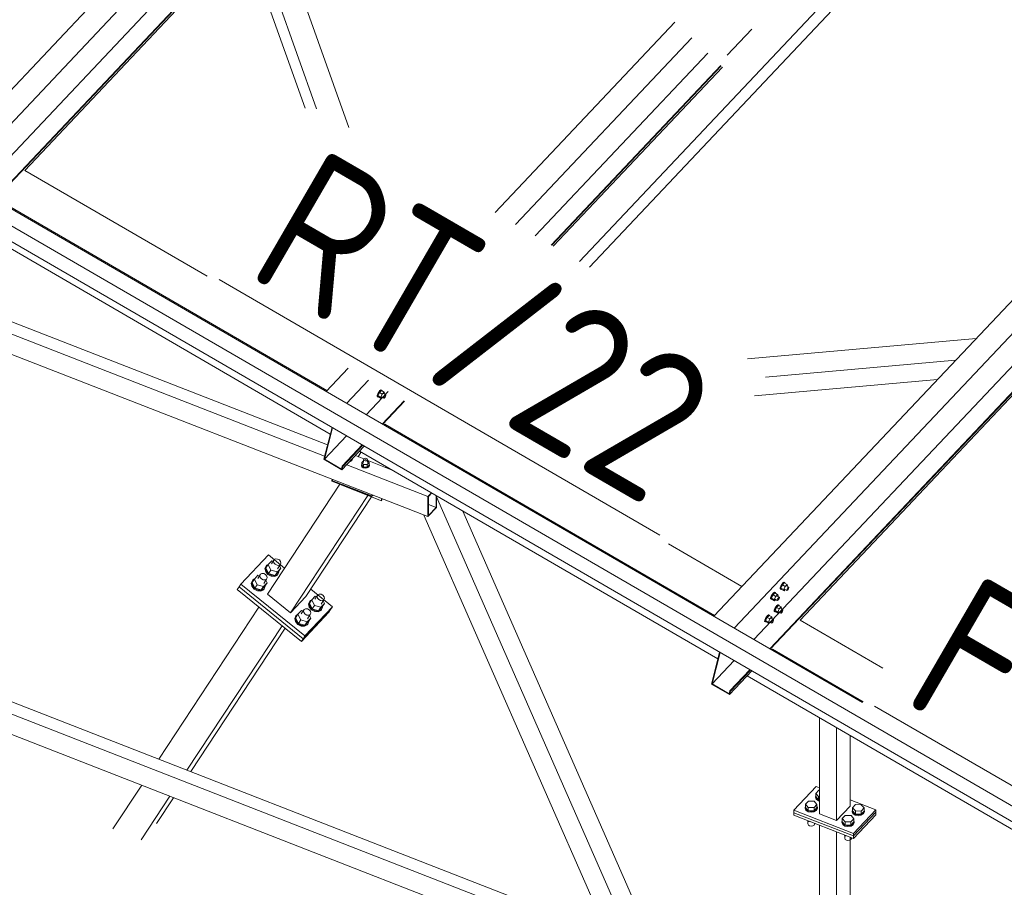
# Model space of a CAD drawing. Header units: millimetres. Extents: x -681 to 506, y -45 to 794.
# Tile 45 of 256: x -448 to -415, y 286 to 315. Entities that reach past the tile are written whole.
import ezdxf

# ---------------------------------------------------------------- set-up
doc = ezdxf.new("R2010")
doc.units = ezdxf.units.MM
doc.header["$LTSCALE"] = 0.6
doc.linetypes.add('XKITLINE00', pattern=[0])
doc.linetypes.add('XKITLINE02', pattern=[4, 2, -2])
for name, color, linetype, lineweight in [('Bolt', 7, 'Continuous', 0), ('Part', 2, 'Continuous', 0), ('PartMark', 3, 'Continuous', 0)]:
    doc.layers.add(name, color=color, linetype=linetype, lineweight=lineweight)
doc.styles.add('ISOCPEUR', font='ISOCPEUR.TTF')

msp = doc.modelspace()

# ---------------------------------------------------------------- linework, layer by layer
at = {"layer": 'Bolt', "color": 3, "linetype": 'XKITLINE00', "lineweight": 0}
for p, q in [((-435.62, 302.334), (-435.641, 302.279)), ((-435.586, 302.394), (-435.62, 302.334)), ((-435.562, 302.377), (-435.612, 302.272)), ((-435.597, 302.321), (-435.563, 302.381)), ((-435.548, 302.443), (-435.586, 302.394)), ((-435.563, 302.381), (-435.525, 302.429)), ((-435.498, 302.444), (-435.562, 302.377)), ((-435.469, 302.323), (-435.562, 302.377)), ((-435.517, 302.467), (-435.548, 302.443)), ((-435.525, 302.429), (-435.494, 302.454)), ((-435.5, 302.461), (-435.517, 302.467)), ((-435.5, 302.461), (-435.477, 302.447)), ((-435.498, 302.444), (-435.405, 302.39)), ((-435.494, 302.454), (-435.477, 302.447)), ((-435.477, 302.447), (-435.478, 302.432)), ((-435.405, 302.39), (-435.469, 302.323)), ((-435.42, 302.339), (-435.346, 302.296)), ((-435.393, 302.352), (-435.405, 302.39)), ((-435.403, 302.329), (-435.393, 302.352)), ((-435.644, 302.243), (-435.641, 302.279)), ((-435.644, 302.243), (-435.621, 302.23)), ((-435.621, 302.23), (-435.618, 302.265)), ((-435.604, 302.224), (-435.621, 302.23)), ((-435.618, 302.265), (-435.597, 302.321)), ((-435.519, 302.218), (-435.612, 302.272)), ((-435.612, 302.272), (-435.599, 302.233)), ((-435.595, 302.231), (-435.604, 302.224)), ((-435.599, 302.233), (-435.506, 302.18)), ((-435.519, 302.218), (-435.469, 302.323)), ((-435.519, 302.218), (-435.506, 302.18)), ((-435.506, 302.18), (-435.47, 302.218)), ((-435.492, 302.23), (-435.417, 302.187)), ((-435.417, 302.187), (-435.416, 302.205)), ((-435.409, 302.184), (-435.417, 302.187)), ((-435.416, 302.205), (-435.406, 302.233)), ((-435.393, 302.196), (-435.409, 302.184)), ((-435.406, 302.233), (-435.389, 302.263)), ((-435.375, 302.221), (-435.393, 302.196)), ((-435.389, 302.263), (-435.37, 302.287)), ((-435.358, 302.251), (-435.375, 302.221)), ((-435.37, 302.287), (-435.354, 302.299)), ((-435.347, 302.278), (-435.358, 302.251)), ((-435.354, 302.299), (-435.346, 302.296)), ((-435.346, 302.296), (-435.347, 302.278)), ((-436.555, 300.062), (-436.541, 300.064)), ((-436.541, 300.064), (-436.491, 300.095)), ((-436.491, 300.116), (-436.523, 300.097)), ((-436.479, 300.143), (-436.491, 300.116)), ((-436.491, 300.095), (-436.472, 300.138)), ((-436.472, 300.138), (-436.472, 300.151)), ((-436.102, 300.084), (-436.157, 300.025)), ((-436.157, 300.025), (-436.098, 299.957)), ((-436.157, 299.94), (-436.157, 300.025)), ((-436.102, 300.127), (-436.092, 300.148)), ((-436.094, 300.105), (-436.102, 300.127)), ((-436.102, 300.025), (-436.102, 300.127)), ((-436.07, 300.089), (-436.094, 300.105)), ((-436.092, 300.148), (-436.067, 300.163)), ((-436.037, 300.083), (-436.07, 300.089)), ((-436.067, 300.163), (-436.034, 300.169)), ((-436.003, 300.088), (-436.037, 300.083)), ((-436.034, 300.169), (-436, 300.162)), ((-435.978, 300.104), (-436.003, 300.088)), ((-436, 300.162), (-435.977, 300.146)), ((-435.968, 300.125), (-435.978, 300.104)), ((-435.977, 300.146), (-435.968, 300.125)), ((-435.913, 300.022), (-435.976, 299.955)), ((-435.968, 300.023), (-435.968, 300.125)), ((-435.968, 300.087), (-435.913, 300.022)), ((-435.913, 300.022), (-435.913, 299.937)), ((-436.168, 299.94), (-436.157, 299.966)), ((-436.152, 299.897), (-436.168, 299.94)), ((-436.168, 299.919), (-436.168, 299.94)), ((-436.168, 299.919), (-436.152, 299.876)), ((-436.157, 299.94), (-436.098, 299.872)), ((-436.104, 299.865), (-436.152, 299.897)), ((-436.152, 299.876), (-436.104, 299.844)), ((-436.038, 299.853), (-436.104, 299.865)), ((-436.104, 299.844), (-436.038, 299.832)), ((-435.976, 299.955), (-436.098, 299.957)), ((-436.098, 299.957), (-436.098, 299.872)), ((-436.098, 299.872), (-435.976, 299.87)), ((-435.971, 299.863), (-436.038, 299.853)), ((-436.038, 299.832), (-435.971, 299.842)), ((-435.976, 299.955), (-435.976, 299.87)), ((-435.976, 299.87), (-435.913, 299.937)), ((-435.921, 299.894), (-435.971, 299.863)), ((-435.971, 299.842), (-435.921, 299.873)), ((-435.902, 299.937), (-435.921, 299.894)), ((-435.921, 299.873), (-435.902, 299.915)), ((-435.913, 299.967), (-435.902, 299.937)), ((-435.902, 299.915), (-435.902, 299.937)), ((-439.179, 296.728), (-439.299, 296.601)), ((-439.187, 296.623), (-439.095, 296.764)), ((-439.128, 296.713), (-439.179, 296.728)), ((-439.115, 296.716), (-439.095, 296.764)), ((-439.103, 296.659), (-439.115, 296.716)), ((-439.095, 296.764), (-439.046, 296.789)), ((-439.046, 296.789), (-438.983, 296.785)), ((-438.983, 296.785), (-438.922, 296.753)), ((-438.922, 296.753), (-438.88, 296.702)), ((-439.366, 296.551), (-439.404, 296.464)), ((-439.404, 296.464), (-439.381, 296.358)), ((-439.388, 296.488), (-439.35, 296.576)), ((-439.365, 296.383), (-439.388, 296.488)), ((-439.376, 296.485), (-439.299, 296.601)), ((-439.281, 296.296), (-439.376, 296.485)), ((-439.366, 296.551), (-439.35, 296.576)), ((-439.35, 296.576), (-439.296, 296.605)), ((-439.299, 296.601), (-439.204, 296.412)), ((-439.204, 296.412), (-439.281, 296.296)), ((-439.204, 296.412), (-438.989, 296.35)), ((-439.061, 296.607), (-439.103, 296.659)), ((-439, 296.575), (-439.061, 296.607)), ((-438.937, 296.571), (-439, 296.575)), ((-438.989, 296.35), (-438.87, 296.477)), ((-438.981, 296.456), (-438.888, 296.597)), ((-438.87, 296.477), (-438.946, 296.361)), ((-438.888, 296.597), (-438.937, 296.571)), ((-438.912, 296.561), (-438.87, 296.477)), ((-438.868, 296.644), (-438.888, 296.597)), ((-438.88, 296.702), (-438.868, 296.644)), ((-439.827, 296.063), (-439.865, 295.975)), ((-439.849, 296), (-439.811, 296.088)), ((-439.837, 295.996), (-439.76, 296.113)), ((-439.827, 296.063), (-439.811, 296.088)), ((-439.811, 296.088), (-439.757, 296.116)), ((-439.64, 296.24), (-439.76, 296.113)), ((-439.76, 296.113), (-439.665, 295.924)), ((-439.649, 296.134), (-439.556, 296.275)), ((-439.589, 296.225), (-439.64, 296.24)), ((-439.577, 296.228), (-439.556, 296.275)), ((-439.564, 296.17), (-439.577, 296.228)), ((-439.522, 296.118), (-439.564, 296.17)), ((-439.556, 296.275), (-439.507, 296.301)), ((-439.461, 296.086), (-439.522, 296.118)), ((-439.507, 296.301), (-439.444, 296.297)), ((-439.398, 296.083), (-439.461, 296.086)), ((-439.444, 296.297), (-439.383, 296.265)), ((-439.442, 295.967), (-439.349, 296.108)), ((-439.349, 296.108), (-439.398, 296.083)), ((-439.383, 296.265), (-439.341, 296.213)), ((-439.381, 296.358), (-439.304, 296.264)), ((-439.373, 296.073), (-439.331, 295.989)), ((-439.288, 296.288), (-439.365, 296.383)), ((-439.329, 296.156), (-439.349, 296.108)), ((-439.341, 296.213), (-439.329, 296.156)), ((-439.304, 296.264), (-439.192, 296.205)), ((-439.176, 296.23), (-439.288, 296.288)), ((-439.281, 296.296), (-439.066, 296.234)), ((-439.192, 296.205), (-439.077, 296.198)), ((-439.061, 296.223), (-439.176, 296.23)), ((-439.077, 296.198), (-438.988, 296.245)), ((-439.066, 296.234), (-438.946, 296.361)), ((-439.066, 296.234), (-438.989, 296.35)), ((-438.972, 296.269), (-439.061, 296.223)), ((-438.988, 296.245), (-438.972, 296.269)), ((-438.934, 296.357), (-438.972, 296.269)), ((-438.937, 296.374), (-438.934, 296.357)), ((-439.865, 295.975), (-439.843, 295.87)), ((-439.826, 295.895), (-439.849, 296)), ((-439.843, 295.87), (-439.765, 295.775)), ((-439.742, 295.807), (-439.837, 295.996)), ((-439.749, 295.8), (-439.826, 295.895)), ((-439.765, 295.775), (-439.653, 295.717)), ((-439.637, 295.741), (-439.749, 295.8)), ((-439.665, 295.924), (-439.742, 295.807)), ((-439.742, 295.807), (-439.527, 295.745)), ((-439.665, 295.924), (-439.451, 295.862)), ((-439.522, 295.734), (-439.637, 295.741)), ((-439.538, 295.71), (-439.449, 295.756)), ((-439.527, 295.745), (-439.407, 295.872)), ((-439.527, 295.745), (-439.451, 295.862)), ((-439.433, 295.781), (-439.522, 295.734)), ((-439.451, 295.862), (-439.331, 295.989)), ((-439.449, 295.756), (-439.433, 295.781)), ((-439.395, 295.869), (-439.433, 295.781)), ((-439.331, 295.989), (-439.407, 295.872)), ((-439.399, 295.886), (-439.395, 295.869)), ((-422.121, 295.783), (-422.119, 295.819)), ((-422.121, 295.783), (-422.098, 295.77)), ((-422.097, 295.874), (-422.119, 295.819)), ((-422.098, 295.77), (-422.095, 295.805)), ((-422.081, 295.764), (-422.098, 295.77)), ((-422.063, 295.934), (-422.097, 295.874)), ((-422.095, 295.805), (-422.074, 295.861)), ((-422.039, 295.917), (-422.089, 295.812)), ((-421.997, 295.758), (-422.089, 295.812)), ((-422.089, 295.812), (-422.077, 295.773)), ((-422.072, 295.771), (-422.081, 295.764)), ((-422.077, 295.773), (-421.984, 295.72)), ((-422.074, 295.861), (-422.04, 295.921)), ((-422.026, 295.983), (-422.063, 295.934)), ((-422.04, 295.921), (-422.003, 295.969)), ((-421.976, 295.984), (-422.039, 295.917)), ((-421.946, 295.863), (-422.039, 295.917)), ((-421.994, 296.007), (-422.026, 295.983)), ((-422.003, 295.969), (-421.971, 295.994)), ((-421.997, 295.758), (-421.946, 295.863)), ((-421.997, 295.758), (-421.984, 295.72)), ((-421.978, 296.001), (-421.994, 296.007)), ((-421.984, 295.72), (-421.948, 295.758)), ((-421.978, 296.001), (-421.954, 295.988)), ((-421.976, 295.984), (-421.883, 295.93)), ((-421.971, 295.994), (-421.954, 295.988)), ((-421.969, 295.77), (-421.895, 295.727)), ((-421.954, 295.988), (-421.956, 295.972)), ((-421.883, 295.93), (-421.946, 295.863)), ((-421.897, 295.879), (-421.823, 295.836)), ((-421.895, 295.727), (-421.894, 295.745)), ((-421.887, 295.724), (-421.895, 295.727)), ((-421.894, 295.745), (-421.883, 295.773)), ((-421.871, 295.736), (-421.887, 295.724)), ((-421.87, 295.892), (-421.883, 295.93)), ((-421.883, 295.773), (-421.866, 295.803)), ((-421.881, 295.87), (-421.87, 295.892)), ((-421.852, 295.761), (-421.871, 295.736)), ((-421.866, 295.803), (-421.847, 295.827)), ((-421.835, 295.791), (-421.852, 295.761)), ((-421.847, 295.827), (-421.831, 295.839)), ((-421.824, 295.818), (-421.835, 295.791)), ((-421.831, 295.839), (-421.823, 295.836)), ((-421.823, 295.836), (-421.824, 295.818)), ((-439.653, 295.717), (-439.538, 295.71)), ((-437.914, 295.3), (-437.837, 295.416)), ((-437.888, 295.391), (-437.834, 295.42)), ((-437.717, 295.543), (-437.837, 295.416)), ((-437.837, 295.416), (-437.742, 295.227)), ((-437.726, 295.438), (-437.633, 295.579)), ((-437.666, 295.528), (-437.717, 295.543)), ((-437.654, 295.531), (-437.633, 295.579)), ((-437.641, 295.474), (-437.654, 295.531)), ((-437.599, 295.422), (-437.641, 295.474)), ((-437.633, 295.579), (-437.584, 295.604)), ((-437.538, 295.39), (-437.599, 295.422)), ((-437.584, 295.604), (-437.521, 295.601)), ((-437.521, 295.601), (-437.46, 295.569)), ((-437.519, 295.271), (-437.426, 295.412)), ((-437.426, 295.412), (-437.475, 295.386)), ((-437.46, 295.569), (-437.418, 295.517)), ((-437.406, 295.46), (-437.426, 295.412)), ((-437.418, 295.517), (-437.406, 295.46)), ((-422.438, 295.448), (-422.436, 295.483)), ((-422.438, 295.448), (-422.415, 295.434)), ((-422.415, 295.538), (-422.436, 295.483)), ((-422.381, 295.598), (-422.415, 295.538)), ((-422.415, 295.434), (-422.412, 295.47)), ((-422.398, 295.428), (-422.415, 295.434)), ((-422.412, 295.47), (-422.391, 295.525)), ((-422.356, 295.581), (-422.406, 295.476)), ((-422.314, 295.422), (-422.406, 295.476)), ((-422.406, 295.476), (-422.394, 295.438)), ((-422.389, 295.435), (-422.398, 295.428)), ((-422.394, 295.438), (-422.301, 295.384)), ((-422.391, 295.525), (-422.357, 295.585)), ((-422.343, 295.647), (-422.381, 295.598)), ((-422.357, 295.585), (-422.32, 295.634)), ((-422.293, 295.648), (-422.356, 295.581)), ((-422.263, 295.527), (-422.356, 295.581)), ((-422.311, 295.672), (-422.343, 295.647)), ((-422.32, 295.634), (-422.288, 295.658)), ((-422.314, 295.422), (-422.263, 295.527)), ((-422.314, 295.422), (-422.301, 295.384)), ((-422.295, 295.665), (-422.311, 295.672)), ((-422.301, 295.384), (-422.265, 295.422)), ((-422.295, 295.665), (-422.271, 295.652)), ((-422.293, 295.648), (-422.2, 295.594)), ((-422.288, 295.658), (-422.271, 295.652)), ((-422.286, 295.435), (-422.212, 295.391)), ((-422.271, 295.652), (-422.273, 295.636)), ((-422.2, 295.594), (-422.263, 295.527)), ((-422.214, 295.543), (-422.14, 295.5)), ((-422.212, 295.391), (-422.211, 295.409)), ((-422.211, 295.409), (-422.2, 295.437)), ((-422.188, 295.401), (-422.204, 295.388)), ((-422.187, 295.556), (-422.2, 295.594)), ((-422.2, 295.437), (-422.183, 295.467)), ((-422.198, 295.534), (-422.187, 295.556)), ((-422.169, 295.425), (-422.188, 295.401)), ((-422.183, 295.467), (-422.164, 295.491)), ((-422.152, 295.455), (-422.169, 295.425)), ((-422.164, 295.491), (-422.148, 295.503)), ((-422.141, 295.482), (-422.152, 295.455)), ((-422.148, 295.503), (-422.14, 295.5)), ((-422.14, 295.5), (-422.141, 295.482)), ((-438.187, 294.95), (-438.094, 295.091)), ((-438.115, 295.043), (-438.094, 295.091)), ((-438.094, 295.091), (-438.045, 295.116)), ((-438.045, 295.116), (-437.982, 295.112)), ((-437.982, 295.112), (-437.922, 295.08)), ((-437.904, 295.367), (-437.942, 295.279)), ((-437.942, 295.279), (-437.92, 295.174)), ((-437.926, 295.303), (-437.888, 295.391)), ((-437.903, 295.198), (-437.926, 295.303)), ((-437.922, 295.08), (-437.879, 295.029)), ((-437.92, 295.174), (-437.842, 295.079)), ((-437.819, 295.111), (-437.914, 295.3)), ((-437.904, 295.367), (-437.888, 295.391)), ((-437.826, 295.104), (-437.903, 295.198)), ((-437.842, 295.079), (-437.73, 295.02)), ((-437.714, 295.045), (-437.826, 295.104)), ((-437.742, 295.227), (-437.819, 295.111)), ((-437.819, 295.111), (-437.604, 295.049)), ((-437.742, 295.227), (-437.527, 295.165)), ((-437.604, 295.049), (-437.484, 295.176)), ((-437.604, 295.049), (-437.527, 295.165)), ((-437.51, 295.085), (-437.599, 295.038)), ((-437.475, 295.386), (-437.538, 295.39)), ((-437.527, 295.165), (-437.408, 295.292)), ((-437.526, 295.06), (-437.51, 295.085)), ((-437.472, 295.172), (-437.51, 295.085)), ((-437.408, 295.292), (-437.484, 295.176)), ((-437.475, 295.189), (-437.472, 295.172)), ((-437.45, 295.376), (-437.408, 295.292)), ((-422.319, 295.028), (-422.316, 295.063)), ((-422.295, 295.119), (-422.316, 295.063)), ((-422.261, 295.179), (-422.295, 295.119)), ((-422.293, 295.05), (-422.272, 295.105)), ((-422.237, 295.162), (-422.287, 295.056)), ((-422.272, 295.105), (-422.238, 295.165)), ((-422.223, 295.227), (-422.261, 295.179)), ((-422.238, 295.165), (-422.2, 295.214)), ((-422.173, 295.228), (-422.237, 295.162)), ((-422.144, 295.108), (-422.237, 295.162)), ((-422.192, 295.252), (-422.223, 295.227)), ((-422.204, 295.388), (-422.212, 295.391)), ((-422.2, 295.214), (-422.169, 295.238)), ((-422.194, 295.002), (-422.144, 295.108)), ((-422.175, 295.246), (-422.192, 295.252)), ((-422.175, 295.246), (-422.152, 295.232)), ((-422.173, 295.228), (-422.08, 295.175)), ((-422.169, 295.238), (-422.152, 295.232)), ((-422.152, 295.232), (-422.153, 295.217)), ((-422.08, 295.175), (-422.144, 295.108)), ((-422.095, 295.124), (-422.021, 295.081)), ((-422.068, 295.136), (-422.08, 295.175)), ((-422.078, 295.114), (-422.068, 295.136)), ((-422.063, 295.047), (-422.045, 295.071)), ((-422.045, 295.071), (-422.029, 295.084)), ((-422.029, 295.084), (-422.021, 295.081)), ((-422.021, 295.081), (-422.022, 295.063)), ((-438.365, 294.878), (-438.404, 294.79)), ((-438.404, 294.79), (-438.381, 294.685)), ((-438.387, 294.815), (-438.349, 294.903)), ((-438.365, 294.71), (-438.387, 294.815)), ((-438.375, 294.811), (-438.298, 294.928)), ((-438.28, 294.622), (-438.375, 294.811)), ((-438.365, 294.878), (-438.349, 294.903)), ((-438.349, 294.903), (-438.295, 294.931)), ((-438.178, 295.055), (-438.298, 294.928)), ((-438.298, 294.928), (-438.203, 294.739)), ((-438.203, 294.739), (-438.28, 294.622)), ((-438.203, 294.739), (-437.989, 294.677)), ((-438.127, 295.04), (-438.178, 295.055)), ((-438.102, 294.985), (-438.115, 295.043)), ((-438.06, 294.934), (-438.102, 294.985)), ((-437.999, 294.902), (-438.06, 294.934)), ((-437.936, 294.898), (-437.999, 294.902)), ((-437.989, 294.677), (-437.869, 294.804)), ((-437.98, 294.782), (-437.887, 294.923)), ((-437.869, 294.804), (-437.945, 294.687)), ((-437.887, 294.923), (-437.936, 294.898)), ((-437.911, 294.888), (-437.869, 294.804)), ((-437.867, 294.971), (-437.887, 294.923)), ((-437.879, 295.029), (-437.867, 294.971)), ((-437.73, 295.02), (-437.615, 295.013)), ((-437.599, 295.038), (-437.714, 295.045)), ((-437.615, 295.013), (-437.526, 295.06)), ((-422.612, 294.783), (-422.633, 294.728)), ((-422.578, 294.843), (-422.612, 294.783)), ((-422.61, 294.714), (-422.589, 294.769)), ((-422.554, 294.826), (-422.604, 294.72)), ((-422.589, 294.769), (-422.555, 294.829)), ((-422.54, 294.892), (-422.578, 294.843)), ((-422.555, 294.829), (-422.517, 294.878)), ((-422.49, 294.893), (-422.554, 294.826)), ((-422.461, 294.772), (-422.554, 294.826)), ((-422.509, 294.916), (-422.54, 294.892)), ((-422.517, 294.878), (-422.486, 294.903)), ((-422.511, 294.666), (-422.461, 294.772)), ((-422.492, 294.91), (-422.509, 294.916)), ((-422.492, 294.91), (-422.469, 294.896)), ((-422.49, 294.893), (-422.397, 294.839)), ((-422.486, 294.903), (-422.469, 294.896)), ((-422.469, 294.896), (-422.47, 294.881)), ((-422.397, 294.839), (-422.461, 294.772)), ((-422.412, 294.788), (-422.338, 294.745)), ((-422.385, 294.8), (-422.397, 294.839)), ((-422.395, 294.778), (-422.385, 294.8)), ((-422.381, 294.711), (-422.362, 294.736)), ((-422.362, 294.736), (-422.346, 294.748)), ((-422.346, 294.748), (-422.338, 294.745)), ((-422.338, 294.745), (-422.339, 294.727)), ((-422.319, 295.028), (-422.295, 295.014)), ((-422.295, 295.014), (-422.293, 295.05)), ((-422.279, 295.008), (-422.295, 295.014)), ((-422.194, 295.002), (-422.287, 295.056)), ((-422.287, 295.056), (-422.274, 295.018)), ((-422.27, 295.015), (-422.279, 295.008)), ((-422.274, 295.018), (-422.181, 294.964)), ((-422.194, 295.002), (-422.181, 294.964)), ((-422.181, 294.964), (-422.145, 295.002)), ((-422.167, 295.015), (-422.092, 294.972)), ((-422.092, 294.972), (-422.091, 294.99)), ((-422.084, 294.969), (-422.092, 294.972)), ((-422.091, 294.99), (-422.08, 295.017)), ((-422.068, 294.981), (-422.084, 294.969)), ((-422.08, 295.017), (-422.063, 295.047)), ((-422.049, 295.005), (-422.068, 294.981)), ((-422.032, 295.035), (-422.049, 295.005)), ((-422.022, 295.063), (-422.032, 295.035)), ((-438.381, 294.685), (-438.303, 294.591)), ((-438.287, 294.615), (-438.365, 294.71)), ((-438.303, 294.591), (-438.191, 294.532)), ((-438.175, 294.556), (-438.287, 294.615)), ((-438.28, 294.622), (-438.065, 294.56)), ((-438.191, 294.532), (-438.076, 294.525)), ((-438.06, 294.549), (-438.175, 294.556)), ((-438.076, 294.525), (-437.987, 294.572)), ((-438.065, 294.56), (-437.945, 294.687)), ((-438.065, 294.56), (-437.989, 294.677)), ((-437.971, 294.596), (-438.06, 294.549)), ((-437.987, 294.572), (-437.971, 294.596)), ((-437.933, 294.684), (-437.971, 294.596)), ((-437.937, 294.701), (-437.933, 294.684)), ((-422.636, 294.692), (-422.633, 294.728)), ((-422.636, 294.692), (-422.612, 294.679)), ((-422.612, 294.679), (-422.61, 294.714)), ((-422.596, 294.672), (-422.612, 294.679)), ((-422.511, 294.666), (-422.604, 294.72)), ((-422.604, 294.72), (-422.591, 294.682)), ((-422.587, 294.679), (-422.596, 294.672)), ((-422.591, 294.682), (-422.498, 294.628)), ((-422.511, 294.666), (-422.498, 294.628)), ((-422.498, 294.628), (-422.462, 294.667)), ((-422.484, 294.679), (-422.409, 294.636)), ((-422.409, 294.636), (-422.408, 294.654)), ((-422.401, 294.633), (-422.409, 294.636)), ((-422.408, 294.654), (-422.398, 294.681)), ((-422.385, 294.645), (-422.401, 294.633)), ((-422.398, 294.681), (-422.381, 294.711)), ((-422.366, 294.669), (-422.385, 294.645)), ((-422.349, 294.699), (-422.366, 294.669)), ((-422.339, 294.727), (-422.349, 294.699)), ((-420.932, 288.808), (-420.919, 288.837)), ((-420.907, 288.742), (-420.932, 288.808)), ((-420.932, 288.783), (-420.932, 288.808)), ((-420.919, 288.915), (-420.819, 289.02)), ((-420.919, 288.808), (-420.919, 288.915)), ((-420.826, 288.806), (-420.919, 288.915)), ((-420.826, 288.7), (-420.919, 288.808)), ((-420.826, 288.7), (-420.826, 288.806)), ((-420.797, 288.806), (-420.826, 288.806)), ((-420.819, 289.02), (-420.797, 289.02)), ((-421.278, 288.442), (-421.265, 288.471)), ((-421.265, 288.548), (-421.165, 288.654)), ((-421.265, 288.442), (-421.265, 288.548)), ((-421.172, 288.44), (-421.265, 288.548)), ((-421.165, 288.654), (-420.972, 288.651)), ((-420.88, 288.543), (-420.98, 288.437)), ((-420.972, 288.651), (-420.88, 288.543)), ((-420.932, 288.783), (-420.907, 288.717)), ((-420.833, 288.693), (-420.907, 288.742)), ((-420.907, 288.717), (-420.833, 288.667)), ((-420.88, 288.437), (-420.88, 288.543)), ((-420.88, 288.471), (-420.867, 288.436)), ((-420.797, 288.686), (-420.833, 288.693)), ((-420.833, 288.667), (-420.797, 288.66)), ((-420.797, 288.699), (-420.826, 288.7)), ((-419.684, 288.433), (-419.584, 288.539)), ((-419.584, 288.539), (-419.392, 288.536)), ((-419.392, 288.536), (-419.299, 288.428)), ((-421.252, 288.376), (-421.278, 288.442)), ((-421.278, 288.417), (-421.278, 288.442)), ((-421.278, 288.417), (-421.252, 288.35)), ((-421.265, 288.442), (-421.172, 288.334)), ((-421.179, 288.326), (-421.252, 288.376)), ((-421.252, 288.35), (-421.179, 288.301)), ((-421.077, 288.307), (-421.179, 288.326)), ((-421.179, 288.301), (-421.077, 288.282)), ((-421.172, 288.334), (-421.172, 288.44)), ((-420.98, 288.437), (-421.172, 288.44)), ((-421.172, 288.334), (-420.98, 288.331)), ((-420.973, 288.323), (-421.077, 288.307)), ((-421.077, 288.282), (-420.973, 288.298)), ((-420.98, 288.331), (-420.88, 288.437)), ((-420.98, 288.331), (-420.98, 288.437)), ((-420.896, 288.371), (-420.973, 288.323)), ((-420.973, 288.298), (-420.896, 288.345)), ((-420.867, 288.436), (-420.896, 288.371)), ((-420.896, 288.345), (-420.867, 288.411)), ((-420.867, 288.411), (-420.867, 288.436)), ((-420.03, 288.067), (-419.93, 288.172)), ((-419.93, 288.172), (-419.737, 288.17)), ((-419.737, 288.17), (-419.645, 288.061)), ((-419.697, 288.327), (-419.684, 288.356)), ((-419.672, 288.26), (-419.697, 288.327)), ((-419.697, 288.301), (-419.697, 288.327)), ((-419.697, 288.301), (-419.672, 288.235)), ((-419.684, 288.327), (-419.684, 288.433)), ((-419.591, 288.325), (-419.684, 288.433)), ((-419.684, 288.327), (-419.591, 288.218)), ((-419.598, 288.211), (-419.672, 288.26)), ((-419.672, 288.235), (-419.598, 288.185)), ((-419.496, 288.192), (-419.598, 288.211)), ((-419.598, 288.185), (-419.496, 288.166)), ((-419.591, 288.218), (-419.591, 288.325)), ((-419.399, 288.322), (-419.591, 288.325)), ((-419.591, 288.218), (-419.399, 288.215)), ((-419.393, 288.208), (-419.496, 288.192)), ((-419.496, 288.166), (-419.393, 288.183)), ((-419.299, 288.428), (-419.399, 288.322)), ((-419.399, 288.215), (-419.399, 288.322)), ((-419.399, 288.215), (-419.299, 288.321)), ((-419.316, 288.255), (-419.393, 288.208)), ((-419.393, 288.183), (-419.316, 288.23)), ((-419.286, 288.321), (-419.316, 288.255)), ((-419.316, 288.23), (-419.286, 288.296)), ((-419.299, 288.321), (-419.299, 288.428)), ((-419.299, 288.355), (-419.286, 288.321)), ((-419.286, 288.296), (-419.286, 288.321)), ((-421.172, 287.976), (-421.19, 287.997)), ((-421.183, 287.888), (-421.183, 287.989)), ((-421.183, 287.888), (-421.17, 287.852)), ((-421.172, 287.976), (-421.172, 287.99)), ((-421.135, 287.975), (-421.172, 287.976)), ((-421.17, 287.852), (-421.13, 287.825)), ((-421.13, 287.825), (-421.075, 287.815)), ((-421.075, 287.815), (-421.019, 287.823)), ((-421.019, 287.823), (-420.977, 287.849)), ((-420.977, 287.849), (-420.961, 287.884)), ((-420.961, 287.884), (-420.961, 287.908)), ((-420.043, 287.96), (-420.03, 287.989)), ((-420.018, 287.894), (-420.043, 287.96)), ((-420.043, 287.935), (-420.043, 287.96)), ((-420.043, 287.935), (-420.018, 287.869)), ((-420.03, 287.96), (-420.03, 288.067)), ((-419.937, 287.958), (-420.03, 288.067)), ((-420.03, 287.96), (-419.937, 287.852)), ((-419.944, 287.845), (-420.018, 287.894)), ((-420.018, 287.869), (-419.944, 287.819)), ((-419.842, 287.825), (-419.944, 287.845)), ((-419.944, 287.819), (-419.842, 287.8)), ((-419.937, 287.852), (-419.937, 287.958)), ((-419.745, 287.956), (-419.937, 287.958)), ((-419.937, 287.852), (-419.745, 287.849)), ((-419.738, 287.842), (-419.842, 287.825)), ((-419.842, 287.8), (-419.738, 287.816)), ((-419.645, 288.061), (-419.745, 287.956)), ((-419.745, 287.849), (-419.745, 287.956)), ((-419.745, 287.849), (-419.645, 287.955)), ((-419.662, 287.889), (-419.738, 287.842)), ((-419.738, 287.816), (-419.662, 287.864)), ((-419.632, 287.955), (-419.662, 287.889)), ((-419.662, 287.864), (-419.632, 287.929)), ((-419.645, 287.955), (-419.645, 288.061)), ((-419.645, 287.989), (-419.632, 287.955)), ((-419.632, 287.929), (-419.632, 287.955)), ((-419.937, 287.494), (-419.955, 287.515)), ((-419.948, 287.406), (-419.948, 287.508)), ((-419.937, 287.494), (-419.937, 287.508)), ((-419.9, 287.494), (-419.937, 287.494)), ((-419.948, 287.406), (-419.935, 287.37)), ((-419.935, 287.37), (-419.895, 287.343)), ((-419.895, 287.343), (-419.84, 287.333)), ((-419.84, 287.333), (-419.784, 287.342)), ((-419.784, 287.342), (-419.742, 287.367)), ((-419.742, 287.367), (-419.726, 287.403)), ((-419.726, 287.403), (-419.726, 287.426))]:
    msp.add_line(p, q, dxfattribs=at)
at = {"layer": 'Part', "color": 2, "linetype": 'XKITLINE00', "lineweight": 0}
for p, q in [((-449.677, 309.561), (-412.964, 348.45)), ((-449.018, 309.178), (-413.355, 346.955)), ((-448.485, 308.869), (-412.753, 346.718)), ((-448.466, 308.858), (-412.735, 346.708)), ((-447.464, 309.837), (-412.764, 346.594)), ((-428.852, 306.78), (-403.013, 334.15)), ((-428.519, 306.587), (-403.211, 333.395)), ((-423.658, 294.462), (-386.948, 333.348)), ((-422.998, 294.079), (-387.339, 331.852)), ((-422.465, 293.77), (-386.737, 331.616)), ((-422.447, 293.759), (-386.719, 331.605)), ((-421.448, 294.735), (-386.748, 331.492)), ((-450.365, 309.96), (-436.114, 325.055)), ((-489.204, 320.447), (-437.406, 300.243)), ((-489.204, 319.766), (-433.935, 298.208)), ((-436.589, 311.271), (-439.191, 318.601)), ((-437.68, 311.905), (-439.82, 317.934)), ((-438.061, 311.929), (-440.091, 317.647)), ((-431.68, 308.422), (-425.645, 314.814)), ((-430.993, 308.023), (-425.083, 314.283)), ((-430.333, 307.64), (-424.543, 313.773)), ((-429.8, 307.33), (-424.107, 313.361)), ((-429.782, 307.32), (-424.091, 313.347)), ((-429.732, 307.29), (-424.051, 313.308)), ((-452.754, 311.346), (-419.35, 291.962)), ((-452.935, 310.884), (-401.723, 281.166)), ((-404.467, 282.237), (-453.101, 310.458)), ((-424.345, 294.861), (-410.098, 309.953)), ((-447.464, 309.837), (-441.34, 306.282)), ((-448.387, 308.86), (-437.327, 302.44)), ((-449.235, 307.961), (-437.213, 300.982)), ((-454.345, 307.268), (-437.307, 300.622)), ((-423.216, 303.508), (-415.538, 304.191)), ((-422.611, 302.893), (-416.227, 303.46)), ((-437.355, 302.41), (-436.616, 303.193)), ((-436.668, 302.011), (-435.929, 302.794)), ((-422.973, 302.27), (-416.836, 302.816)), ((-436.008, 301.628), (-435.269, 302.411)), ((-435.475, 301.319), (-434.736, 302.102)), ((-435.456, 301.308), (-434.718, 302.091)), ((-437.433, 300.138), (-437.154, 301.204)), ((-437.136, 301.194), (-437.41, 300.143)), ((-435.406, 301.279), (-435.379, 301.309)), ((-435.379, 301.309), (-424.319, 294.889)), ((-437.41, 300.143), (-436.672, 300.925)), ((-436.82, 299.782), (-436.071, 300.576)), ((-436.809, 299.906), (-436.139, 300.615)), ((-436.79, 299.896), (-436.121, 300.605)), ((-436.282, 300.222), (-436.178, 300.381)), ((-436.227, 300.41), (-424.204, 293.43)), ((-436.82, 299.782), (-437.433, 300.138)), ((-437.41, 300.143), (-436.834, 299.808)), ((-436.372, 300.257), (-435.131, 299.773)), ((-436.834, 299.808), (-436.809, 299.906)), ((-436.79, 299.896), (-436.82, 299.782)), ((-436.809, 299.906), (-436.79, 299.896)), ((-436.66, 299.952), (-433.935, 298.889)), ((-435.338, 299.854), (-435.319, 299.882)), ((-435.213, 299.805), (-435.205, 299.816)), ((-437.129, 299.454), (-437.158, 299.424)), ((-437.158, 299.424), (-437.158, 299.398)), ((-437.158, 299.424), (-435.828, 298.905)), ((-437.158, 299.398), (-435.828, 298.88)), ((-439.323, 295.6), (-436.892, 299.295)), ((-436.829, 299.27), (-436.829, 299.261)), ((-436.829, 299.261), (-435.499, 298.742)), ((-438.549, 294.973), (-435.953, 298.919)), ((-438.03, 295.523), (-435.828, 298.87)), ((-435.828, 298.905), (-435.8, 298.935)), ((-435.782, 298.928), (-435.828, 298.88)), ((-435.828, 298.88), (-435.828, 298.905)), ((-435.499, 298.742), (-435.499, 298.818)), ((-435.482, 298.761), (-435.499, 298.742)), ((-435.482, 298.811), (-435.482, 298.761)), ((-433.935, 298.889), (-433.819, 299.012)), ((-433.935, 298.208), (-433.935, 298.889)), ((-433.804, 299.003), (-433.918, 298.882)), ((-433.918, 298.882), (-433.918, 298.252)), ((-433.664, 298.521), (-433.664, 298.922)), ((-433.647, 298.513), (-433.647, 298.912)), ((-427.059, 283.857), (-433.647, 298.879)), ((-433.647, 298.513), (-433.935, 298.208)), ((-433.918, 298.62), (-433.664, 298.521)), ((-433.918, 298.252), (-433.664, 298.521)), ((-426.245, 283.54), (-432.761, 298.397)), ((-427.9, 284.185), (-434.074, 298.262)), ((-425.86, 297.296), (-423.397, 295.866)), ((-439.291, 296.921), (-440.213, 295.944)), ((-439.291, 296.921), (-438.745, 296.479)), ((-440.273, 295.852), (-440.334, 295.76)), ((-440.334, 295.76), (-438.184, 294.018)), ((-440.213, 295.944), (-440.273, 295.852)), ((-440.273, 295.852), (-438.123, 294.11)), ((-440.273, 295.852), (-438.123, 294.11)), ((-440.213, 295.944), (-438.063, 294.202)), ((-437.868, 295.769), (-437.141, 295.179)), ((-439.323, 295.6), (-438.549, 294.973)), ((-438.549, 294.973), (-438.03, 295.523)), ((-442.967, 290.062), (-439.606, 295.17)), ((-438.123, 294.11), (-437.201, 295.087)), ((-437.201, 295.087), (-438.123, 294.11)), ((-438.063, 294.202), (-437.141, 295.179)), ((-437.201, 295.087), (-437.262, 294.995)), ((-437.141, 295.179), (-437.201, 295.087)), ((-437.262, 294.995), (-438.184, 294.018)), ((-421.448, 294.735), (-418.675, 293.125)), ((-442.023, 289.694), (-438.832, 294.543)), ((-441.897, 289.645), (-438.729, 294.46)), ((-438.184, 294.018), (-438.123, 294.11)), ((-438.123, 294.11), (-438.063, 294.202)), ((-422.397, 293.73), (-422.371, 293.757)), ((-422.371, 293.758), (-419.331, 291.994)), ((-424.425, 292.587), (-424.146, 293.656)), ((-424.127, 293.645), (-424.402, 292.591)), ((-424.402, 292.591), (-423.662, 293.375)), ((-423.812, 292.231), (-423.061, 293.026)), ((-423.801, 292.355), (-423.129, 293.066)), ((-423.782, 292.344), (-423.111, 293.055)), ((-423.219, 292.858), (-411.196, 285.879)), ((-449.498, 292.609), (-414.991, 279.15)), ((-423.812, 292.231), (-424.425, 292.587)), ((-424.402, 292.591), (-423.826, 292.257)), ((-366.899, 259.974), (-449.786, 292.304)), ((-423.826, 292.257), (-423.801, 292.355)), ((-423.782, 292.344), (-423.812, 292.231)), ((-423.801, 292.355), (-423.782, 292.344)), ((-366.899, 259.293), (-449.786, 291.623)), ((-420.797, 288.223), (-420.797, 291.452)), ((-420.227, 288.001), (-420.227, 291.122)), ((-419.766, 288.489), (-419.766, 290.854)), ((-444.505, 287.725), (-443.542, 289.188)), ((-421.654, 288.348), (-420.905, 289.142)), ((-420.905, 289.142), (-420.797, 289.1)), ((-443.56, 287.357), (-442.598, 288.819)), ((-443.041, 287.906), (-442.473, 288.771)), ((-420.227, 288.001), (-419.766, 288.489)), ((-419.766, 288.698), (-418.91, 288.364)), ((-421.654, 288.348), (-421.654, 288.263)), ((-421.654, 288.348), (-419.659, 287.57)), ((-421.654, 288.263), (-419.659, 287.485)), ((-421.654, 288.263), (-421.654, 288.178)), ((-421.654, 288.263), (-419.659, 287.485)), ((-421.654, 288.178), (-419.659, 287.4)), ((-420.797, 288.223), (-420.227, 288.001)), ((-419.659, 287.57), (-418.91, 288.364)), ((-418.91, 288.279), (-419.659, 287.485)), ((-419.659, 287.485), (-418.91, 288.279)), ((-418.91, 288.194), (-419.659, 287.4)), ((-418.91, 288.364), (-418.91, 288.279)), ((-418.91, 288.279), (-418.91, 288.194)), ((-420.797, 281.415), (-420.797, 287.844)), ((-420.227, 281.193), (-420.227, 287.622)), ((-419.659, 287.485), (-419.659, 287.57)), ((-419.659, 287.4), (-419.659, 287.485)), ((-419.766, 281.013), (-419.766, 287.442))]:
    msp.add_line(p, q, dxfattribs=at)
at = {"layer": 'PartMark', "color": 1, "linetype": 'XKITLINE02', "lineweight": 0}
msp.add_line((-423.889, 313.706), (-414.806, 323.328), dxfattribs=at)
at = {"layer": 'PartMark', "color": 1, "linetype": 'XKITLINE00', "lineweight": 0}
for p, q in [((-440.944, 306.168), (-426.156, 297.583)), ((-418.954, 291.848), (-406.766, 284.776))]:
    msp.add_line(p, q, dxfattribs=at)

# ---------------------------------------------------------------- texts
at = {"layer": 'PartMark', "color": 1, "style": 'ISOCPEUR', "width": 0.85}
for s, rotation, p in [('RT/22', -30.1376, (-440.123, 306.385)), ('FV/8', -30.1261, (-418.133, 292.065))]:
    msp.add_text(s, height=5, rotation=rotation, dxfattribs=at).set_placement(p)

doc.saveas('drawing.dxf')
